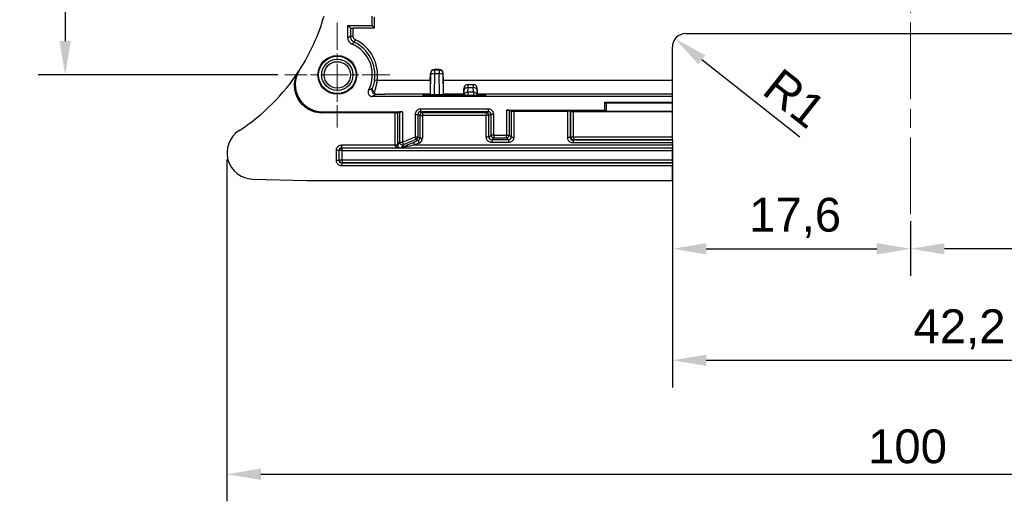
# Model space of a CAD drawing. Header units: millimetres. Extents: x 0 to 420, y 0 to 297.
# Tile 6 of 14: x 37 to 110, y 147 to 183. Entities that reach past the tile are written whole.
import ezdxf

# ---------------------------------------------------------------- set-up
doc = ezdxf.new("R2010")
doc.units = ezdxf.units.MM
doc.linetypes.add('CHAIN', pattern=[0.3543, 0.2362, -0.0295, 0.0591, -0.0295])
for name, color, linetype, lineweight, true_color in [('Centro(ISO)', 137, 'Continuous', 18, 0x408080), ("Linea d'asse(ISO)", 137, 'Continuous', 18, 0x408080), ('Spigoli visibili(ISO)', 176, 'Continuous', 25, 0x000080)]:
    doc.layers.add(name, color=color, linetype=linetype, lineweight=lineweight, true_color=true_color)
doc.layers.add('Quote(ISO)', color=7, linetype='Continuous', lineweight=25)
doc.layers.add('Spigoli tangenti visibili(ISO)', color=7, linetype='Continuous', lineweight=25)
doc.styles.add('Federico-Quote', font='arial.ttf')
doc.dimstyles.new('X.XXX', dxfattribs={"dimtxt": 2.5, "dimasz": 2.5, "dimexe": 2, "dimexo": 0.5, "dimgap": 0.762, "dimtad": 1, "dimdec": 1, "dimrnd": 1e-08, "dimtxsty": 'Federico-Quote', "dimcen": 0.09, "dimdle": 10, "dimclrd": 7, "dimclre": 7, "dimclrt": 7, "dimazin": 2, "dimtfac": 1, "dimtmove": 0, "dimatfit": 3, "dimfxl": 1, "dimtolj": 1, "dimlwd": 25, "dimlwe": 25, "dimarcsym": 0})

# ---------------------------------------------------------------- blocks, each defined once
blk = doc.blocks.new('*D13')
at = {"layer": 'Defpoints', "color": 0, "linetype": 'Continuous', "transparency": 16777216}
for p in [(50.703, 240.538), (40.132, 178.788), (56.353, 178.788)]:
    blk.add_point(p, dxfattribs=at)
at = {"layer": 'Quote(ISO)', "color": 7, "linetype": 'Continuous', "lineweight": 25, "transparency": 16777216}
for p, q in [((50.203, 240.538), (38.132, 240.538)), ((40.132, 238.038), (40.132, 181.288)), ((55.853, 178.788), (38.132, 178.788))]:
    blk.add_line(p, q, dxfattribs=at)
at = {"layer": 'Quote(ISO)', "color": 7, "linetype": 'Continuous', "transparency": 16777216}
for points in [[(39.715, 238.038), (40.549, 238.038), (40.132, 240.538)], [(39.715, 181.288), (40.549, 181.288), (40.132, 178.788)]]:
    blk.add_solid(points, dxfattribs=at)
at = {"layer": 'Quote(ISO)', "color": 7, "linetype": 'Continuous', "lineweight": 25, "transparency": 16777216, "insert": (36.817, 207.879), "char_height": 2.5, "attachment_point": 1, "rotation": 90, "style": 'Federico-Quote'}
blk.add_mtext('\\A1;62', dxfattribs=at)
blk = doc.blocks.new('*D14')
at = {"layer": 'Defpoints', "color": 0, "linetype": 'Continuous', "transparency": 16777216}
for p in [(152.087, 174.244), (52.087, 173.037), (152.087, 149.272)]:
    blk.add_point(p, dxfattribs=at)
at = {"layer": 'Quote(ISO)', "color": 7, "linetype": 'Continuous', "lineweight": 25, "transparency": 16777216}
for p, q in [((152.087, 173.744), (152.087, 147.272)), ((52.087, 172.537), (52.087, 147.272)), ((54.587, 149.272), (149.587, 149.272))]:
    blk.add_line(p, q, dxfattribs=at)
at = {"layer": 'Quote(ISO)', "color": 7, "linetype": 'Continuous', "transparency": 16777216}
for points in [[(54.587, 149.689), (54.587, 148.855), (52.087, 149.272)], [(149.587, 149.689), (149.587, 148.855), (152.087, 149.272)]]:
    blk.add_solid(points, dxfattribs=at)
at = {"layer": 'Quote(ISO)', "color": 7, "linetype": 'Continuous', "lineweight": 25, "transparency": 16777216, "insert": (99.447, 152.587), "char_height": 2.5, "attachment_point": 1, "style": 'Federico-Quote'}
blk.add_mtext('\\A1;100', dxfattribs=at)
blk = doc.blocks.new('*D17')
at = {"layer": 'Defpoints', "color": 0, "linetype": 'Continuous', "transparency": 16777216}
for p in [(84.987, 174.185), (102.587, 168.49), (102.587, 165.937)]:
    blk.add_point(p, dxfattribs=at)
at = {"layer": 'Quote(ISO)', "color": 7, "linetype": 'Continuous', "lineweight": 25, "transparency": 16777216}
for p, q in [((84.987, 173.685), (84.987, 163.937)), ((102.587, 167.99), (102.587, 163.937)), ((87.487, 165.937), (100.087, 165.937))]:
    blk.add_line(p, q, dxfattribs=at)
at = {"layer": 'Quote(ISO)', "color": 7, "linetype": 'Continuous', "transparency": 16777216}
for points in [[(87.487, 166.354), (87.487, 165.52), (84.987, 165.937)], [(100.087, 166.354), (100.087, 165.52), (102.587, 165.937)]]:
    blk.add_solid(points, dxfattribs=at)
at = {"layer": 'Quote(ISO)', "color": 7, "linetype": 'Continuous', "lineweight": 25, "transparency": 16777216, "insert": (90.659, 169.704), "char_height": 2.5, "attachment_point": 1, "style": 'Federico-Quote'}
blk.add_mtext('\\A1;17,6', dxfattribs=at)
blk = doc.blocks.new('*D18')
at = {"layer": 'Defpoints', "color": 0, "linetype": 'Continuous', "transparency": 16777216}
for p in [(127.187, 170.988), (102.587, 168.49), (102.587, 165.937)]:
    blk.add_point(p, dxfattribs=at)
at = {"layer": 'Quote(ISO)', "color": 7, "linetype": 'Continuous', "lineweight": 25, "transparency": 16777216}
for p, q in [((127.187, 170.488), (127.187, 163.937)), ((102.587, 167.99), (102.587, 163.937)), ((124.687, 165.937), (105.087, 165.937))]:
    blk.add_line(p, q, dxfattribs=at)
at = {"layer": 'Quote(ISO)', "color": 7, "linetype": 'Continuous', "transparency": 16777216}
for points in [[(105.087, 166.354), (105.087, 165.52), (102.587, 165.937)], [(124.687, 166.354), (124.687, 165.52), (127.187, 165.937)]]:
    blk.add_solid(points, dxfattribs=at)
at = {"layer": 'Quote(ISO)', "color": 7, "linetype": 'Continuous', "lineweight": 25, "transparency": 16777216, "insert": (111.62, 169.704), "char_height": 2.5, "attachment_point": 1, "style": 'Federico-Quote'}
blk.add_mtext('\\A1;24,6', dxfattribs=at)
blk = doc.blocks.new('*D19')
at = {"layer": 'Defpoints', "color": 0, "linetype": 'Continuous', "transparency": 16777216}
for p in [(85.203, 181.459), (85.987, 180.838)]:
    blk.add_point(p, dxfattribs=at)
at = {"layer": 'Quote(ISO)', "color": 7, "linetype": 'Continuous', "lineweight": 25, "transparency": 16777216}
blk.add_line((94.401, 174.181), (87.163, 179.908), dxfattribs=at)
at = {"layer": 'Quote(ISO)', "color": 7, "linetype": 'Continuous', "transparency": 16777216}
blk.add_solid([(87.422, 180.234), (86.905, 179.581), (85.203, 181.459)], dxfattribs=at)
at = {"layer": 'Quote(ISO)', "color": 7, "linetype": 'Continuous', "lineweight": 25, "transparency": 16777216, "insert": (93.051, 179.422), "char_height": 2.5, "attachment_point": 1, "rotation": 321.64924, "style": 'Federico-Quote'}
blk.add_mtext('\\A1;R1', dxfattribs=at)
blk = doc.blocks.new('*D34')
at = {"layer": 'Defpoints', "color": 0, "linetype": 'Continuous', "transparency": 16777216}
for p in [(84.987, 174.185), (127.187, 170.988), (127.187, 157.695)]:
    blk.add_point(p, dxfattribs=at)
at = {"layer": 'Quote(ISO)', "color": 7, "linetype": 'Continuous', "lineweight": 25, "transparency": 16777216}
for p, q in [((84.987, 173.685), (84.987, 155.695)), ((127.187, 170.488), (127.187, 155.695)), ((87.487, 157.695), (124.687, 157.695))]:
    blk.add_line(p, q, dxfattribs=at)
at = {"layer": 'Quote(ISO)', "color": 7, "linetype": 'Continuous', "transparency": 16777216}
for points in [[(87.487, 158.111), (87.487, 157.278), (84.987, 157.695)], [(124.687, 158.111), (124.687, 157.278), (127.187, 157.695)]]:
    blk.add_solid(points, dxfattribs=at)
at = {"layer": 'Quote(ISO)', "color": 7, "linetype": 'Continuous', "lineweight": 25, "transparency": 16777216, "insert": (102.803, 161.461), "char_height": 2.5, "attachment_point": 1, "style": 'Federico-Quote'}
blk.add_mtext('\\A1;42,2', dxfattribs=at)

msp = doc.modelspace()

# ---------------------------------------------------------------- linework, layer by layer
at = {"layer": 'Centro(ISO)', "linetype": 'CHAIN', "ltscale": 8.631562}
for p, q in [((60.237, 182.672), (60.237, 174.904)), ((64.121, 178.788), (56.353, 178.788))]:
    msp.add_line(p, q, dxfattribs=at)
at = {"layer": "Linea d'asse(ISO)", "linetype": 'CHAIN', "ltscale": 23.990969}
msp.add_line((102.587, 168.49), (102.587, 261.356), dxfattribs=at)
at = {"layer": 'Spigoli tangenti visibili(ISO)'}
for p, q in [((61.204, 182.248), (61.204, 181.653)), ((61.404, 181.653), (61.404, 182.245)), ((61.204, 181.653), (61.404, 181.653)), ((61.488, 181.201), (61.574, 181.382)), ((67.413, 179.15), (67.413, 179.188)), ((67.413, 179.15), (67.413, 178.856)), ((67.761, 179.15), (67.413, 179.15)), ((67.761, 179.15), (67.761, 179.188)), ((67.761, 179.15), (67.761, 178.856)), ((63.18, 178.371), (62.982, 178.4)), ((63.747, 178.371), (63.18, 178.371)), ((67.104, 178.371), (63.747, 178.371)), ((67.113, 178.856), (67.087, 177.35)), ((67.113, 178.856), (67.113, 178.894)), ((67.413, 178.856), (67.387, 177.345)), ((67.761, 178.856), (67.413, 178.856)), ((67.787, 177.345), (67.761, 178.856)), ((68.061, 178.856), (68.061, 178.894)), ((68.087, 177.35), (68.061, 178.856)), ((84.987, 178.371), (68.07, 178.371)), ((69.59, 177.474), (69.593, 177.63)), ((69.596, 177.794), (69.595, 177.794)), ((69.887, 177.511), (69.893, 177.854)), ((70.287, 177.511), (69.887, 177.511)), ((69.893, 177.854), (70.281, 177.854)), ((70.287, 177.511), (70.281, 177.854)), ((70.578, 177.794), (70.579, 177.794)), ((70.584, 177.473), (70.581, 177.63)), ((63.078, 177.371), (63.747, 177.371)), ((67.087, 177.371), (63.747, 177.371)), ((66.854, 177.23), (66.853, 177.277)), ((69.588, 177.371), (68.087, 177.371)), ((70.287, 177.277), (69.887, 177.277)), ((84.987, 177.371), (70.586, 177.371)), ((70.92, 177.23), (70.921, 177.277)), ((64.841, 176.065), (64.841, 173.823)), ((65.041, 176.067), (65.041, 173.823)), ((71.391, 176.265), (66.383, 176.265)), ((66.383, 176.265), (66.383, 176.065)), ((71.391, 176.065), (66.383, 176.065)), ((66.534, 175.99), (66.383, 176.065)), ((66.886, 176.027), (66.885, 176.05)), ((70.888, 176.027), (70.889, 176.05)), ((71.391, 176.065), (71.241, 175.99)), ((71.391, 176.265), (71.391, 176.065)), ((72.733, 176.18), (72.733, 174.342)), ((72.933, 176.179), (72.933, 174.342)), ((73.084, 176.104), (73.084, 174.192)), ((73.284, 176.102), (73.284, 174.192)), ((77.256, 174.157), (77.256, 176.102)), ((77.456, 174.157), (77.456, 176.1)), ((77.484, 174.185), (77.484, 176.086)), ((77.684, 174.185), (77.684, 176.084)), ((64.491, 175.988), (64.491, 173.609)), ((64.691, 175.99), (64.691, 173.609)), ((65.983, 175.865), (65.983, 174.222)), ((65.983, 175.865), (66.183, 175.865)), ((66.334, 175.79), (66.183, 175.865)), ((66.183, 175.865), (66.183, 174.222)), ((66.334, 175.79), (66.534, 175.79)), ((66.334, 175.79), (66.334, 174.123)), ((71.241, 175.99), (66.534, 175.99)), ((66.534, 175.99), (66.534, 175.79)), ((71.241, 175.79), (66.534, 175.79)), ((66.534, 175.79), (66.534, 174.123)), ((71.241, 175.99), (71.241, 175.79)), ((71.241, 174.192), (71.241, 175.79)), ((71.441, 175.79), (71.241, 175.79)), ((71.591, 175.865), (71.441, 175.79)), ((71.441, 174.192), (71.441, 175.79)), ((71.791, 175.865), (71.591, 175.865)), ((71.591, 174.342), (71.591, 175.865)), ((71.791, 174.342), (71.791, 175.865)), ((65.041, 173.823), (65.983, 174.222)), ((65.119, 173.638), (66.062, 174.038)), ((66.212, 173.939), (65.869, 173.793)), ((66.062, 174.038), (65.983, 174.222)), ((65.983, 174.222), (66.183, 174.222)), ((66.062, 174.038), (66.212, 173.939)), ((66.183, 174.222), (66.334, 174.123)), ((66.212, 173.939), (66.29, 173.755)), ((66.334, 174.123), (66.534, 174.123)), ((71.441, 174.192), (71.241, 174.192)), ((71.441, 174.192), (71.591, 174.342)), ((71.791, 174.342), (71.591, 174.342)), ((71.641, 173.992), (71.791, 174.142)), ((71.641, 173.992), (71.641, 173.792)), ((72.884, 173.992), (71.641, 173.992)), ((71.791, 174.342), (72.733, 174.342)), ((71.791, 174.342), (71.791, 174.142)), ((71.791, 174.142), (72.733, 174.142)), ((72.733, 174.142), (72.733, 174.342)), ((72.733, 174.342), (72.933, 174.342)), ((72.733, 174.142), (72.884, 173.992)), ((72.884, 173.992), (72.884, 173.792)), ((72.933, 174.342), (73.084, 174.192)), ((73.084, 174.192), (73.284, 174.192)), ((77.456, 174.157), (77.256, 174.157)), ((77.456, 174.157), (77.484, 174.185)), ((77.684, 174.185), (77.484, 174.185)), ((77.656, 173.957), (77.684, 173.985)), ((84.987, 173.957), (77.656, 173.957)), ((77.656, 173.957), (77.656, 173.757)), ((84.987, 174.185), (77.684, 174.185)), ((77.684, 174.185), (77.684, 173.985)), ((84.987, 173.985), (77.684, 173.985)), ((60.166, 172.467), (60.166, 173.209)), ((60.366, 173.209), (60.166, 173.209)), ((60.366, 173.209), (60.384, 173.192)), ((60.366, 172.467), (60.366, 173.209)), ((60.584, 173.192), (60.384, 173.192)), ((60.384, 172.485), (60.384, 173.192)), ((60.566, 173.609), (64.491, 173.609)), ((60.566, 173.409), (60.566, 173.609)), ((60.566, 173.409), (64.747, 173.409)), ((60.566, 173.409), (60.584, 173.392)), ((60.584, 173.392), (64.864, 173.392)), ((60.584, 173.192), (60.584, 173.392)), ((60.584, 173.192), (84.987, 173.192)), ((60.584, 172.485), (60.584, 173.192)), ((64.841, 173.823), (64.691, 173.596)), ((64.841, 173.823), (65.041, 173.823)), ((64.91, 173.392), (84.987, 173.392)), ((64.974, 173.42), (64.965, 173.406)), ((65.119, 173.638), (64.974, 173.42)), ((65.022, 173.409), (84.987, 173.409)), ((65.119, 173.638), (65.041, 173.823)), ((66.29, 173.755), (65.947, 173.609)), ((65.947, 173.609), (84.987, 173.609)), ((72.884, 173.792), (71.641, 173.792)), ((84.987, 173.757), (77.656, 173.757)), ((60.366, 172.467), (60.166, 172.467)), ((60.366, 172.467), (60.384, 172.485)), ((60.584, 172.485), (60.384, 172.485)), ((84.987, 172.485), (60.584, 172.485)), ((60.584, 172.485), (60.584, 172.285)), ((60.566, 172.267), (60.584, 172.285)), ((84.987, 172.267), (60.566, 172.267)), ((60.566, 172.267), (60.566, 172.067)), ((84.987, 172.067), (60.566, 172.067)), ((84.987, 172.285), (60.584, 172.285))]:
    msp.add_line(p, q, dxfattribs=at)
for radius in [1.406, 1.384, 1.156, 0.977]:
    msp.add_circle((60.237, 178.788), radius, dxfattribs=at)
for centre, radius, start, end in [((60.337, 178.788), 2.674, 351.64985, 64.49466), ((60.337, 178.788), 2.874, 351.64985, 64.49466), ((69.896, 177.788), 0.3, 90, 179), ((70.278, 177.788), 0.3, 1, 90), ((66.134, 174.123), 0.4, 292.9881, 0.00061)]:
    msp.add_arc(centre, radius, start, end, dxfattribs=at)
for centre, major_axis, ratio, start_param, end_param in [((67.413, 178.85), (-0.3, 0), 0.999848, 4.712389, 6.265729), ((67.761, 178.85), (0.3, 0), 0.999848, 0.017456, 1.570796), ((67.413, 178.85), (-0.3, 0.005), 0.01745, 4.712693, 6.282881), ((67.761, 178.85), (0.3, 0.005), 0.01745, 0.000305, 1.570492), ((62.997, 177.716), (-0.184, 0.079), 0.794537, 0.028746, 1.899924), ((69.887, 177.282), (-0.3, 0.005), 0.765998, 4.725481, 6.283185), ((69.893, 177.625), (-0.3, 0.005), 0.765998, 4.72548, 6.282697), ((69.887, 177.269), (0, 0.317), 0.00001, 0.694527, 1.544609), ((69.884, 177.088), (0.012, 1), 0.000197, 5.585012, 6.283184), ((70.291, 177.088), (-0.012, 1), 0.000211, 0.000013, 0.698163), ((70.281, 177.625), (0.3, 0.005), 0.765998, 0.000528, 1.557705), ((70.287, 177.282), (0.3, 0.005), 0.765998, 0, 1.557705), ((70.287, 177.269), (0, 0.317), 0.000016, 0.698132, 1.544616), ((66.384, 175.865), (-0.161, 0.119), 0.999107, 5.346041, 6.916151), ((71.391, 175.865), (-0.179, -0.089), 0.999435, 2.6808, 4.251454), ((66.534, 175.79), (-0.089, -0.179), 0.99981, 3.605286, 5.17593), ((71.241, 175.79), (-0.089, 0.179), 0.99981, 4.248848, 5.819492), ((65.983, 174.222), (-0.11, -0.167), 0.999781, 0.986113, 2.155479), ((66.134, 174.123), (-0.11, -0.167), 0.999781, 0.985633, 2.15596), ((71.641, 174.192), (-0.146, -0.137), 0.998691, 5.527246, 7.097204), ((71.791, 174.342), (0.141, -0.141), 0.999695, 3.927143, 5.497635), ((72.733, 174.342), (-0.141, -0.141), 0.999695, 0.78555, 2.356042), ((72.883, 174.192), (-0.146, 0.138), 0.998692, 2.327847, 3.897808), ((77.656, 174.157), (-0.138, -0.146), 0.998431, 5.470191, 7.039746), ((77.684, 174.185), (-0.141, 0.141), 0.999695, 0.78555, 2.356042), ((60.566, 173.209), (-0.146, 0.138), 0.998431, 5.470191, 7.039746), ((60.584, 173.192), (0.141, 0.141), 0.999695, 0.78555, 2.356042), ((64.491, 173.609), (0.2, 0), 0.00001, 4.713406, 6.271908), ((65.041, 173.823), (-0.167, 0.11), 0.9995, 0.585014, 2.556579), ((65.887, 173.793), (-0.943, -0.4), 0.006815, 4.728485, 5.999074), ((65.965, 173.609), (-0.943, -0.2), 0.003844, 4.730557, 6.283867), ((65.947, 173.609), (-0.078, 0.184), 0.00001, 0.032896, 1.57852), ((60.566, 172.468), (-0.138, -0.146), 0.998431, 5.470191, 7.039746), ((60.584, 172.485), (-0.141, 0.141), 0.999695, 0.78555, 2.356042)]:
    msp.add_ellipse(centre, major_axis=major_axis, ratio=ratio, start_param=start_param, end_param=end_param, dxfattribs=at)
for points, knots in [([(61.204, 181.653), (61.19, 181.644), (61.177, 181.636), (61.146, 181.616), (61.129, 181.605), (61.111, 181.594), (61.094, 181.582), (61.076, 181.571), (61.044, 181.55), (61.03, 181.541), (61.015, 181.531)], [-1.131031, -1.131031, -1.131031, -1.131031, -0.900851, -0.900851, -0.600567, -0.600567, -0.600567, -0.300284, -0.300284, -0.050449, -0.050449, -0.050449, -0.050449]), ([(61.204, 181.653), (61.204, 181.62), (61.207, 181.588), (61.223, 181.505), (61.241, 181.456), (61.299, 181.351), (61.344, 181.299), (61.426, 181.236), (61.456, 181.217), (61.488, 181.201)], [0, 0, 0, 0, 0.00580659, 0.00580659, 0.01509712, 0.01509712, 0.02717482, 0.02717482, 0.03356613, 0.03356613, 0.03356613, 0.03356613]), ([(61.318, 181.072), (61.331, 181.082), (61.344, 181.092), (61.373, 181.114), (61.389, 181.126), (61.404, 181.138), (61.42, 181.15), (61.436, 181.162), (61.464, 181.183), (61.476, 181.192), (61.488, 181.201)], [0.050449, 0.050449, 0.050449, 0.050449, 0.300284, 0.300284, 0.600567, 0.600567, 0.600567, 0.900851, 0.900851, 1.131031, 1.131031, 1.131031, 1.131031]), ([(61.574, 181.382), (61.555, 181.391), (61.537, 181.402), (61.488, 181.44), (61.461, 181.472), (61.426, 181.534), (61.415, 181.564), (61.406, 181.614), (61.404, 181.633), (61.404, 181.653)], [-0.03356613, -0.03356613, -0.03356613, -0.03356613, -0.02717482, -0.02717482, -0.01509712, -0.01509712, -0.00580659, -0.00580659, 0, 0, 0, 0]), ([(62.982, 178.4), (62.976, 178.358), (62.969, 178.316), (62.948, 178.21), (62.932, 178.146), (62.894, 178.009), (62.87, 177.939), (62.834, 177.846), (62.822, 177.817), (62.811, 177.791)], [0, 0, 0, 0, 0.01360377, 0.01360377, 0.0353698, 0.0353698, 0.06366564, 0.06366564, 0.07857523, 0.07857523, 0.07857523, 0.07857523]), ([(62.997, 177.553), (63.009, 177.587), (63.022, 177.627), (63.059, 177.751), (63.085, 177.846), (63.127, 178.03), (63.143, 178.115), (63.166, 178.259), (63.174, 178.315), (63.18, 178.371)], [-0.07857523, -0.07857523, -0.07857523, -0.07857523, -0.06366564, -0.06366564, -0.0353698, -0.0353698, -0.01360377, -0.01360377, 0, 0, 0, 0]), ([(62.762, 177.762), (62.761, 177.761), (62.76, 177.761), (62.735, 177.746), (62.71, 177.731), (62.685, 177.717), (62.66, 177.702), (62.635, 177.688), (62.586, 177.661), (62.562, 177.648), (62.538, 177.635)], [-0.880801, -0.880801, -0.880801, -0.880801, -0.8707037, -0.8707037, -0.5804691, -0.5804691, -0.5804691, -0.2902346, -0.2902346, -0.0303492, -0.0303492, -0.0303492, -0.0303492]), ([(62.811, 177.791), (62.799, 177.762), (62.793, 177.733), (62.785, 177.662), (62.79, 177.623), (62.81, 177.553), (62.826, 177.522), (62.872, 177.457), (62.906, 177.428), (62.986, 177.384), (63.032, 177.372), (63.078, 177.371)], [0, 0, 0, 0, 0.00532493, 0.00532493, 0.01384483, 0.01384483, 0.02229623, 0.02229623, 0.03459528, 0.03459528, 0.04865773, 0.04865773, 0.04865773, 0.04865773]), ([(63.078, 177.371), (63.063, 177.372), (63.049, 177.378), (63.024, 177.397), (63.013, 177.41), (62.999, 177.438), (62.994, 177.451), (62.988, 177.481), (62.987, 177.498), (62.99, 177.528), (62.993, 177.54), (62.997, 177.553)], [-0.04865773, -0.04865773, -0.04865773, -0.04865773, -0.03459528, -0.03459528, -0.02229623, -0.02229623, -0.01384483, -0.01384483, -0.00532493, -0.00532493, 0, 0, 0, 0]), ([(69.593, 177.63), (69.593, 177.635), (69.593, 177.64), (69.593, 177.645), (69.594, 177.674), (69.594, 177.699), (69.595, 177.72), (69.595, 177.728), (69.595, 177.736), (69.595, 177.743), (69.595, 177.757), (69.595, 177.768), (69.596, 177.776), (69.596, 177.783), (69.596, 177.787), (69.596, 177.79), (69.596, 177.792), (69.596, 177.794), (69.596, 177.794)], [0.0000001, 0.0000001, 0.0000001, 0.0000001, 0.0503262, 0.0503262, 0.0503262, 0.3333333, 0.3333333, 0.3333333, 0.4495491, 0.4495491, 0.4495491, 0.6666667, 0.6666667, 0.6666667, 0.8506106, 0.8506106, 0.8506106, 1, 1, 1, 1]), ([(70.581, 177.63), (70.581, 177.646), (70.581, 177.66), (70.58, 177.674), (70.58, 177.69), (70.58, 177.706), (70.58, 177.719), (70.579, 177.732), (70.579, 177.743), (70.579, 177.753), (70.579, 177.762), (70.579, 177.769), (70.579, 177.775), (70.579, 177.782), (70.579, 177.788), (70.578, 177.791), (70.578, 177.793), (70.578, 177.794), (70.578, 177.794)], [0.0000001, 0.0000001, 0.0000001, 0.0000001, 0.1483368, 0.1483368, 0.1483368, 0.3333333, 0.3333333, 0.3333333, 0.5096083, 0.5096083, 0.5096083, 0.6666667, 0.6666667, 0.6666667, 0.8709718, 0.8709718, 0.8709718, 1, 1, 1, 1]), ([(62.804, 177.196), (62.829, 177.211), (62.854, 177.227), (62.905, 177.259), (62.932, 177.275), (62.958, 177.292), (62.984, 177.309), (63.01, 177.326), (63.037, 177.344), (63.037, 177.344), (63.038, 177.345)], [0.0303492, 0.0303492, 0.0303492, 0.0303492, 0.2902346, 0.2902346, 0.5804691, 0.5804691, 0.5804691, 0.8707037, 0.8707037, 0.880801, 0.880801, 0.880801, 0.880801]), ([(59.083, 175.993), (59.086, 175.997), (59.089, 176.002), (59.092, 176.007), (59.096, 176.013), (59.1, 176.019), (59.104, 176.026), (59.108, 176.032), (59.112, 176.039), (59.117, 176.046), (59.121, 176.052), (59.126, 176.06), (59.131, 176.067)], [0.0601911, 0.0601911, 0.0601911, 0.0601911, 0.25, 0.25, 0.25, 0.5, 0.5, 0.5, 0.75, 0.75, 0.75, 1, 1, 1, 1]), ([(64.491, 173.609), (64.49, 173.603), (64.491, 173.596), (64.492, 173.588), (64.493, 173.58), (64.495, 173.572), (64.498, 173.563), (64.498, 173.563), (64.498, 173.563), (64.498, 173.563), (64.502, 173.554), (64.506, 173.546), (64.512, 173.538), (64.512, 173.537), (64.512, 173.537), (64.512, 173.537), (64.517, 173.529), (64.524, 173.521), (64.531, 173.514), (64.531, 173.513), (64.531, 173.513), (64.532, 173.513), (64.538, 173.506), (64.546, 173.499), (64.554, 173.493), (64.554, 173.492), (64.555, 173.492), (64.556, 173.491), (64.563, 173.485), (64.571, 173.48), (64.579, 173.475), (64.579, 173.474), (64.58, 173.474), (64.581, 173.473), (64.589, 173.468), (64.596, 173.464), (64.603, 173.46), (64.604, 173.46), (64.605, 173.459), (64.607, 173.459), (64.613, 173.455), (64.62, 173.452), (64.626, 173.449), (64.627, 173.448), (64.629, 173.448), (64.63, 173.447), (64.636, 173.445), (64.642, 173.442), (64.647, 173.44), (64.648, 173.44), (64.65, 173.439), (64.651, 173.439), (64.656, 173.437), (64.661, 173.435), (64.665, 173.433), (64.667, 173.433), (64.668, 173.432), (64.67, 173.432), (64.674, 173.43), (64.678, 173.429), (64.682, 173.428), (64.683, 173.427), (64.685, 173.427), (64.686, 173.426), (64.69, 173.425), (64.693, 173.424), (64.696, 173.423), (64.698, 173.423), (64.699, 173.422), (64.7, 173.422), (64.703, 173.421), (64.706, 173.42), (64.709, 173.419), (64.71, 173.419), (64.711, 173.419), (64.713, 173.418), (64.715, 173.418), (64.718, 173.417), (64.72, 173.417), (64.721, 173.416), (64.722, 173.416), (64.723, 173.416), (64.725, 173.415), (64.727, 173.415), (64.729, 173.414), (64.73, 173.414), (64.731, 173.414), (64.732, 173.413), (64.734, 173.413), (64.735, 173.413), (64.737, 173.412), (64.737, 173.412), (64.738, 173.412), (64.739, 173.412), (64.74, 173.411), (64.741, 173.411), (64.742, 173.411), (64.743, 173.411), (64.744, 173.411), (64.744, 173.41), (64.745, 173.41), (64.746, 173.41), (64.746, 173.41), (64.746, 173.41), (64.747, 173.41), (64.747, 173.41), (64.747, 173.409), (64.747, 173.409), (64.747, 173.409)], [0.0000017, 0.0000017, 0.0000017, 0.0000017, 0.0499187, 0.0499187, 0.0499187, 0.1042715, 0.1042715, 0.1042715, 0.1052632, 0.1052632, 0.1052632, 0.1578947, 0.1578947, 0.1578947, 0.1586129, 0.1586129, 0.1586129, 0.2105263, 0.2105263, 0.2105263, 0.2129528, 0.2129528, 0.2129528, 0.2631579, 0.2631579, 0.2631579, 0.2673002, 0.2673002, 0.2673002, 0.3157895, 0.3157895, 0.3157895, 0.3216575, 0.3216575, 0.3216575, 0.3684211, 0.3684211, 0.3684211, 0.3760221, 0.3760221, 0.3760221, 0.4210526, 0.4210526, 0.4210526, 0.4303733, 0.4303733, 0.4303733, 0.4736842, 0.4736842, 0.4736842, 0.4847085, 0.4847085, 0.4847085, 0.5263158, 0.5263158, 0.5263158, 0.5390486, 0.5390486, 0.5390486, 0.5789474, 0.5789474, 0.5789474, 0.5933931, 0.5933931, 0.5933931, 0.6315789, 0.6315789, 0.6315789, 0.6477464, 0.6477464, 0.6477464, 0.6842105, 0.6842105, 0.6842105, 0.7020945, 0.7020945, 0.7020945, 0.7368421, 0.7368421, 0.7368421, 0.7564357, 0.7564357, 0.7564357, 0.7894737, 0.7894737, 0.7894737, 0.8107715, 0.8107715, 0.8107715, 0.8421053, 0.8421053, 0.8421053, 0.8651003, 0.8651003, 0.8651003, 0.8947368, 0.8947368, 0.8947368, 0.9194585, 0.9194585, 0.9194585, 0.9473684, 0.9473684, 0.9473684, 0.9737673, 0.9737673, 0.9737673, 0.999995, 0.999995, 0.999995, 0.999995]), ([(64.691, 173.596), (64.691, 173.591), (64.691, 173.586), (64.691, 173.581), (64.691, 173.578), (64.691, 173.576), (64.692, 173.573), (64.692, 173.567), (64.693, 173.562), (64.694, 173.556), (64.695, 173.553), (64.695, 173.55), (64.696, 173.548), (64.697, 173.542), (64.699, 173.536), (64.701, 173.53), (64.702, 173.527), (64.702, 173.525), (64.703, 173.523), (64.706, 173.517), (64.708, 173.511), (64.711, 173.505), (64.711, 173.503), (64.712, 173.501), (64.713, 173.499), (64.716, 173.494), (64.719, 173.488), (64.722, 173.483), (64.723, 173.482), (64.724, 173.48), (64.725, 173.479), (64.728, 173.474), (64.732, 173.469), (64.735, 173.465), (64.736, 173.464), (64.736, 173.463), (64.737, 173.462), (64.741, 173.457), (64.744, 173.453), (64.747, 173.45), (64.748, 173.449), (64.748, 173.449), (64.749, 173.448), (64.752, 173.444), (64.756, 173.441), (64.759, 173.438), (64.762, 173.435), (64.766, 173.432), (64.769, 173.429), (64.769, 173.429), (64.769, 173.429), (64.77, 173.428), (64.773, 173.426), (64.775, 173.424), (64.778, 173.422), (64.778, 173.422), (64.778, 173.422), (64.778, 173.422), (64.781, 173.42), (64.784, 173.418), (64.786, 173.416), (64.786, 173.416), (64.786, 173.416), (64.786, 173.416), (64.789, 173.414), (64.791, 173.413), (64.793, 173.412)], [0, 0, 0, 0, 0.052363, 0.052363, 0.052363, 0.083333, 0.083333, 0.083333, 0.138873, 0.138873, 0.138873, 0.166667, 0.166667, 0.166667, 0.225268, 0.225268, 0.225268, 0.25, 0.25, 0.25, 0.311654, 0.311654, 0.311654, 0.333333, 0.333333, 0.333333, 0.398055, 0.398055, 0.398055, 0.416667, 0.416667, 0.416667, 0.484461, 0.484461, 0.484461, 0.5, 0.5, 0.5, 0.570865, 0.570865, 0.570865, 0.583333, 0.583333, 0.583333, 0.657222, 0.657222, 0.657222, 0.743558, 0.743558, 0.743558, 0.75, 0.75, 0.75, 0.829917, 0.829917, 0.829917, 0.833333, 0.833333, 0.833333, 0.916293, 0.916293, 0.916293, 0.916667, 0.916667, 0.916667, 1, 1, 1, 1])]:
    msp.add_open_spline(points, degree=3, knots=knots, dxfattribs=at)
for points in [[(62.811, 177.791), (62.795, 177.781), (62.779, 177.771), (62.762, 177.762)], [(63.038, 177.345), (63.052, 177.354), (63.065, 177.362), (63.078, 177.371)], [(66.383, 176.265), (66.34, 176.265), (66.258, 176.252), (66.144, 176.194), (66.055, 176.104), (65.997, 175.99), (65.983, 175.909), (65.983, 175.865)], [(71.791, 175.865), (71.791, 175.909), (71.777, 175.99), (71.72, 176.104), (71.63, 176.194), (71.516, 176.252), (71.434, 176.265), (71.391, 176.265)], [(59.08, 175.988), (59.081, 175.99), (59.082, 175.991), (59.083, 175.993)], [(71.641, 173.792), (71.597, 173.792), (71.515, 173.805), (71.401, 173.863), (71.312, 173.953), (71.254, 174.067), (71.241, 174.149), (71.241, 174.192)], [(73.284, 174.192), (73.284, 174.149), (73.27, 174.067), (73.213, 173.953), (73.123, 173.863), (73.009, 173.805), (72.927, 173.792), (72.884, 173.792)], [(77.656, 173.757), (77.612, 173.757), (77.53, 173.77), (77.417, 173.828), (77.327, 173.917), (77.269, 174.032), (77.256, 174.114), (77.256, 174.157)], [(60.166, 173.209), (60.166, 173.253), (60.179, 173.335), (60.237, 173.448), (60.327, 173.538), (60.441, 173.596), (60.523, 173.609), (60.566, 173.609)], [(64.691, 173.609), (64.691, 173.607), (64.691, 173.602), (64.691, 173.598), (64.691, 173.596)], [(60.566, 172.067), (60.523, 172.067), (60.441, 172.081), (60.327, 172.138), (60.237, 172.228), (60.179, 172.343), (60.166, 172.424), (60.166, 172.467)]]:
    msp.add_open_spline(points, degree=3, dxfattribs=at)
at = {"layer": 'Spigoli visibili(ISO)'}
for p, q in [((62.795, 183.137), (62.795, 182.437)), ((62.987, 182.245), (62.987, 183.068)), ((61.015, 181.531), (61.015, 182.437)), ((61.015, 182.437), (62.795, 182.437)), ((61.015, 182.437), (61.204, 182.248)), ((62.987, 182.245), (61.404, 182.245)), ((62.987, 182.245), (62.795, 182.437)), ((85.987, 181.838), (126.187, 181.838)), ((84.987, 178.371), (84.987, 180.838)), ((67.761, 179.188), (67.413, 179.188)), ((67.104, 178.371), (67.113, 178.894)), ((68.07, 178.371), (68.061, 178.894)), ((84.987, 177.371), (84.987, 178.371)), ((69.595, 177.794), (69.587, 177.314)), ((69.896, 178.088), (69.895, 178.088)), ((69.896, 178.088), (70.278, 178.088)), ((70.278, 178.088), (70.279, 178.088)), ((70.587, 177.314), (70.579, 177.794)), ((84.987, 177.196), (62.804, 177.196)), ((66.554, 177.235), (66.553, 177.272)), ((69.887, 177.277), (66.853, 177.277)), ((70.92, 177.23), (66.854, 177.23)), ((67.087, 177.371), (67.087, 177.35)), ((67.387, 177.345), (67.787, 177.345)), ((68.087, 177.371), (68.087, 177.35)), ((69.587, 177.287), (69.59, 177.474)), ((69.587, 177.314), (69.587, 177.283)), ((69.587, 177.285), (69.587, 177.287)), ((70.921, 177.277), (70.287, 177.277)), ((70.587, 177.285), (70.584, 177.473)), ((70.587, 177.287), (70.584, 177.473)), ((70.587, 177.314), (70.587, 177.283)), ((71.221, 177.272), (71.22, 177.235)), ((84.987, 177.196), (84.987, 177.371)), ((84.987, 176.749), (84.987, 177.196)), ((59.131, 176.067), (65.041, 176.067)), ((64.691, 175.99), (64.841, 176.065)), ((66.586, 176.047), (66.586, 176.029)), ((70.889, 176.05), (66.885, 176.05)), ((66.886, 176.027), (70.888, 176.027)), ((71.188, 176.029), (71.189, 176.047)), ((72.733, 176.18), (79.965, 176.18)), ((72.933, 176.179), (73.084, 176.104)), ((73.284, 176.102), (77.256, 176.102)), ((77.456, 176.1), (77.484, 176.086)), ((77.684, 176.084), (84.987, 176.084)), ((84.987, 176.749), (79.965, 176.749)), ((79.965, 176.749), (80.087, 176.688)), ((79.965, 176.749), (79.965, 176.18)), ((79.965, 176.18), (80.087, 176.119)), ((84.987, 176.688), (80.087, 176.688)), ((80.087, 176.688), (80.087, 176.119)), ((80.087, 176.119), (84.987, 176.119)), ((84.987, 176.688), (84.987, 176.749)), ((84.987, 176.119), (84.987, 176.688)), ((84.987, 176.084), (84.987, 176.119)), ((84.987, 174.185), (84.987, 176.084)), ((64.491, 175.988), (59.08, 175.988)), ((84.987, 173.985), (84.987, 174.185)), ((84.987, 173.957), (84.987, 173.985)), ((84.987, 173.957), (84.987, 173.757)), ((64.793, 173.412), (64.795, 173.413)), ((64.965, 173.406), (64.98, 173.413)), ((64.981, 173.411), (64.98, 173.413)), ((84.987, 173.609), (84.987, 173.757)), ((84.987, 173.609), (84.987, 173.409)), ((84.987, 173.392), (84.987, 173.409)), ((84.987, 173.192), (84.987, 173.392)), ((84.987, 172.485), (84.987, 173.192)), ((84.987, 172.285), (84.987, 172.485)), ((84.987, 172.267), (84.987, 172.285)), ((84.987, 172.267), (84.987, 172.067)), ((84.987, 170.988), (84.987, 172.067)), ((53.98, 171.093), (57.994, 170.988)), ((57.994, 170.988), (84.987, 170.988))]:
    msp.add_line(p, q, dxfattribs=at)
msp.add_circle((60.237, 178.788), 1.431, dxfattribs=at)
for centre, radius, start, end in [((44.837, 187.27), 15, 327.2245, 344.0063), ((85.987, 180.838), 1, 90, 180), ((60.337, 178.788), 2.485, 332.35836, 66.75757), ((44.837, 187.27), 15, 302.86205, 326.90911), ((69.895, 177.788), 0.3, 89.9997, 178.9997), ((70.279, 177.788), 0.3, 1.0003, 90.0003), ((54.031, 173.037), 1.944, 122.86208, 268.49998)]:
    msp.add_arc(centre, radius, start, end, dxfattribs=at)
for centre, major_axis, ratio, start_param, end_param in [((61.404, 182.248), (0.2, 0), 0.017455, 3.159046, 4.712389), ((59.131, 178.067), (1.08, 1.684), 0.999946, 1.568958, 3.711771), ((67.413, 178.888), (0, 0.3), 0.999848, 0, 1.55334), ((67.761, 178.888), (0, 0.3), 0.999848, 4.729845, 6.283185), ((67.105, 178.371), (-0.017, -1), 0.000305, 4.712394, 6.265737), ((68.07, 178.371), (0.017, -1), 0.000305, 0.017448, 1.570791), ((66.854, 177.272), (0.3, 0), 0.017463, 1.571939, 3.14205), ((66.855, 177.235), (-0.3, 0), 0.017447, 0.000457, 1.570568), ((67.387, 177.35), (-0.3, 0), 0.01746, 6.283185, 7.853372), ((67.787, 177.35), (-0.3, 0), 0.01746, 1.571406, 3.141593), ((69.887, 177.282), (-0.3, 0.005), 0.765998, 0, 0.000567), ((70.287, 177.282), (0.3, 0.005), 0.765998, 6.28262, 6.283185), ((70.92, 177.235), (0.3, 0), 0.017447, 4.712617, 6.282729), ((70.921, 177.272), (0.3, 0), 0.017463, 6.282728, 7.852839), ((65.041, 176.065), (0.2, 0), 0.008727, 1.570796, 3.124139), ((66.886, 176.047), (0.3, 0), 0.008729, 1.57171, 3.141821), ((66.886, 176.029), (-0.3, 0), 0.008725, 0.000228, 1.57034), ((70.888, 176.029), (-0.3, 0), 0.008725, 1.571253, 3.141364), ((70.889, 176.047), (0.3, 0), 0.008729, 6.282957, 7.853068), ((72.733, 176.179), (0.2, 0), 0.008727, 0.017453, 1.570796), ((73.284, 176.104), (0.2, 0), 0.008727, 3.159046, 4.712389), ((77.256, 176.1), (0.2, 0), 0.008727, 0.017453, 1.570796), ((77.684, 176.086), (0.2, 0), 0.008727, 3.159046, 4.712389), ((64.491, 175.99), (0.2, 0), 0.008727, 4.712389, 6.265732), ((64.887, 173.591), (-0.11, -0.167), 0.9995, 0.107274, 0.985783)]:
    msp.add_ellipse(centre, major_axis=major_axis, ratio=ratio, start_param=start_param, end_param=end_param, dxfattribs=at)
for points, knots in [([(61.015, 181.531), (61.015, 181.466), (61.028, 181.401), (61.077, 181.281), (61.113, 181.226), (61.205, 181.134), (61.258, 181.097), (61.318, 181.072)], [0, 0, 0, 0, 0.01953139, 0.01953139, 0.03905979, 0.03905979, 0.05843102, 0.05843102, 0.05843102, 0.05843102]), ([(59.08, 175.988), (58.867, 175.988), (58.655, 176.022), (58.217, 176.167), (57.998, 176.288), (57.609, 176.609), (57.444, 176.81), (57.199, 177.262), (57.121, 177.509), (57.065, 178.011), (57.083, 178.261), (57.201, 178.706), (57.288, 178.902), (57.404, 179.08)], [0, 0, 0, 0, 0.0638968, 0.0638968, 0.1382829, 0.1382829, 0.2154399, 0.2154399, 0.2925957, 0.2925957, 0.366987, 0.366987, 0.4308379, 0.4308379, 0.4308379, 0.4308379]), ([(57.407, 179.084), (57.409, 179.088), (57.412, 179.092), (57.415, 179.097), (57.418, 179.102), (57.422, 179.108), (57.426, 179.113), (57.429, 179.119), (57.433, 179.125), (57.437, 179.131), (57.441, 179.137), (57.445, 179.143), (57.449, 179.15)], [0.0602099, 0.0602099, 0.0602099, 0.0602099, 0.25, 0.25, 0.25, 0.5, 0.5, 0.5, 0.75, 0.75, 0.75, 1, 1, 1, 1]), ([(62.538, 177.635), (62.52, 177.601), (62.509, 177.563), (62.502, 177.485), (62.506, 177.446), (62.529, 177.371), (62.547, 177.337), (62.597, 177.276), (62.627, 177.251), (62.683, 177.221), (62.707, 177.212), (62.755, 177.199), (62.779, 177.196), (62.804, 177.196)], [0, 0, 0, 0, 0.01172645, 0.01172645, 0.02344563, 0.02344563, 0.0351597, 0.0351597, 0.04687372, 0.04687372, 0.05431593, 0.05431593, 0.06175902, 0.06175902, 0.06175902, 0.06175902]), ([(69.887, 177.277), (69.858, 177.277), (69.828, 177.277), (69.77, 177.278), (69.741, 177.278), (69.683, 177.279), (69.655, 177.279), (69.616, 177.28), (69.604, 177.281), (69.593, 177.281), (69.591, 177.282), (69.589, 177.282), (69.588, 177.282), (69.587, 177.282), (69.587, 177.282), (69.587, 177.283)], [-0.04912502, -0.04912502, -0.04912502, -0.04912502, -0.03999381, -0.03999381, -0.03013975, -0.03013975, -0.01784399, -0.01784399, -0.00770839, -0.00770839, -0.00454248, -0.00454248, -0.00199529, -0.00199529, 0, 0, 0, 0]), ([(70.587, 177.283), (70.587, 177.283), (70.587, 177.283), (70.587, 177.282), (70.587, 177.282), (70.586, 177.282), (70.585, 177.282), (70.582, 177.282), (70.58, 177.281), (70.568, 177.281), (70.554, 177.28), (70.513, 177.279), (70.485, 177.278), (70.427, 177.278), (70.399, 177.278), (70.343, 177.277), (70.315, 177.277), (70.287, 177.277)], [-0.04741675, -0.04741675, -0.04741675, -0.04741675, -0.04740416, -0.04740416, -0.04516764, -0.04516764, -0.04270936, -0.04270936, -0.0394212, -0.0394212, -0.0292919, -0.0292919, -0.01746797, -0.01746797, -0.0084077, -0.0084077, 0, 0, 0, 0]), ([(64.491, 173.609), (64.525, 173.608), (64.56, 173.607), (64.59, 173.605), (64.62, 173.603), (64.645, 173.602), (64.663, 173.6), (64.68, 173.598), (64.69, 173.597), (64.691, 173.596)], [0, 0, 0, 0, 0.333333, 0.333333, 0.333333, 0.666667, 0.666667, 0.666667, 1, 1, 1, 1]), ([(64.793, 173.412), (64.792, 173.411), (64.791, 173.411), (64.788, 173.411), (64.785, 173.411), (64.775, 173.41), (64.768, 173.41), (64.753, 173.409), (64.75, 173.409), (64.747, 173.409)], [-0.01275614, -0.01275614, -0.01275614, -0.01275614, -0.00894794, -0.00894794, -0.00522071, -0.00522071, 0, 0, 0.00140394, 0.00140394, 0.00140394, 0.00140394])]:
    msp.add_open_spline(points, degree=3, knots=knots, dxfattribs=at)
for points in [[(57.404, 179.08), (57.405, 179.082), (57.406, 179.083), (57.407, 179.084)], [(65.022, 173.409), (65.013, 173.41), (64.998, 173.41), (64.984, 173.411), (64.981, 173.411), (64.981, 173.411)]]:
    msp.add_open_spline(points, degree=3, dxfattribs=at)

# ---------------------------------------------------------------- dimensions: what is measured, and where the dimension line sits
at = {"layer": 'Quote(ISO)', "color": 7, "linetype": 'Continuous', "lineweight": 25}
for base, p1, p2, angle, override, picture, middle in [((40.132, 178.788), (50.703, 240.538), (56.353, 178.788), 90, {"dimdec": 0, "dimtp": 0, "dimtm": 0, "dimtdec": 0, "dimtofl": 0, "dimatfit": 1}, '*D13', (40.132, 209.663)), ((152.087, 149.272), (52.087, 173.037), (152.087, 174.244), 180, {"dimdec": 1, "dimtp": 0, "dimtm": 0, "dimtdec": 2, "dimtofl": 0, "dimatfit": 1}, '*D14', (102.087, 149.272)), ((102.587, 165.937), (127.187, 170.988), (102.587, 168.49), 180, {"dimdec": 1, "dimtp": 0, "dimtm": 0, "dimtdec": 2, "dimtofl": 0, "dimatfit": 1}, '*D18', (114.887, 165.937))]:
    dim = msp.add_linear_dim(base=base, p1=p1, p2=p2, angle=angle, dimstyle='X.XXX', override=override, dxfattribs=at)
    dim.commit()
    dim.dimension.update_dxf_attribs({"geometry": picture, "text_midpoint": middle, "dimtype": 160})
dim = msp.add_radius_dim(center=(85.987, 180.838), mpoint=(85.203, 181.459), dimstyle='X.XXX', override={"dimdec": 1, "dimcen": 0, "dimtp": 0, "dimtm": 0, "dimtdec": 2, "dimtofl": 0}, dxfattribs=at)
dim.commit()
dim.dimension.update_dxf_attribs({"geometry": '*D19', "text_midpoint": (92.412, 175.755), "dimtype": 164})
for base, p2, picture, middle in [((102.587, 165.937), (102.587, 168.49), '*D17', (93.787, 165.937)), ((127.187, 157.695), (127.187, 170.988), '*D34', (106.087, 157.695))]:
    dim = msp.add_linear_dim(base=base, p1=(84.987, 174.185), p2=p2, dimstyle='X.XXX', override={"dimdec": 1, "dimtp": 0, "dimtm": 0, "dimtdec": 2, "dimtofl": 0, "dimatfit": 1}, dxfattribs=at)
    dim.commit()
    dim.dimension.update_dxf_attribs({"geometry": picture, "text_midpoint": middle, "dimtype": 160})

doc.saveas('drawing.dxf')
